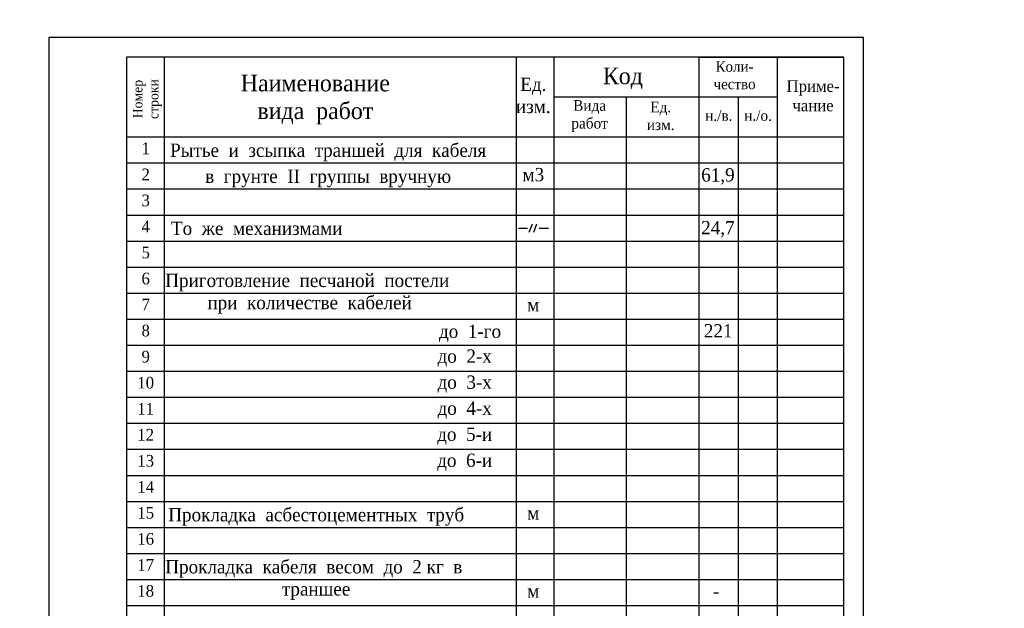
# Model space of a CAD drawing. Header units: millimetres. Extents: x -257011 to 237647566, y 2784933 to 6706507.
# Tile 96 of 256: x 12355431 to 12482352, y 2860739 to 2936631. Entities that reach past the tile are written whole.
import ezdxf
from ezdxf import colors
from ezdxf.entities.mleader import LeaderData, LeaderLine
from ezdxf.lldxf.tags import DXFTag
from ezdxf.math import Vec2, Vec3

# ---------------------------------------------------------------- set-up
doc = ezdxf.new("R2010")
doc.units = ezdxf.units.MM
doc.header["$LTSCALE"] = 1000
doc.layers.add('RAMA', color=47, linetype='Continuous')
doc.layers.add('text', color=1, linetype='Continuous', lineweight=13)
doc.styles.add('2MM', font='spds.shx', dxfattribs={"width": 0.95})
doc.styles.add('iso', font='isocpeur.TTF')
doc.styles.get("Standard").update_dxf_attribs({"font": 'ARIALN.TTF'})
doc.styles.add('X_ISO', font='isocpeui.ttf')
doc.styles.add('ГОСТ 300', font='isocpeui.ttf', dxfattribs={"height": 300})
tags = doc.linetypes.add('HOT_WATER_SUPPLY', pattern='A,12.7,-5.08,["HW",Standard,S=2.54,R=0,X=-2.54,Y=-1.27],-5.08', length=22.86).pattern_tags.tags
tags[6] = DXFTag(74, 10)

# ---------------------------------------------------------------- blocks, each defined once
blk = doc.blocks.new('папап')
at = {"lineweight": 5, "insert": (-2490.5, 4707.2), "char_height": 300, "width": 4479.864, "attachment_point": 1, "style": 'ГОСТ 300'}
blk.add_mtext('\\pi945.8168;{\\fISOCPEUR|b1|i1|c204|p34;\\L\\C0;Разрез А - А}', dxfattribs=at)

msp = doc.modelspace()

# ---------------------------------------------------------------- linework, layer by layer
at = {"lineweight": 25}
for p, q in [((12374038.834, 2931816.9, -4), (12374038.834, 2820816.9, -4)), ((12419418.564, 2931816.9, -4), (12419418.564, 2820816.9, -4)), ((12424269.729, 2931816.9, -4), (12424269.729, 2820816.9, -4)), ((12442977.592, 2931816.9, -4), (12442977.592, 2820816.9, -4)), ((12442977.592, 2931816.9, -4), (12461685.455, 2931816.9, -4)), ((12453093.895, 2931816.9, -4), (12453093.895, 2820816.9, -4)), ((12424269.729, 2926666.212, -4), (12453093.895, 2926666.212, -4)), ((12433623.661, 2926666.212, -4), (12433623.661, 2820816.9, -4)), ((12442977.592, 2926666.212, -4), (12453093.895, 2926666.212, -4)), ((12448035.744, 2926666.212, -4), (12448035.744, 2820816.9, -4)), ((12369185.455, 2921515.524, -4), (12461685.455, 2921515.524, -4)), ((12369185.455, 2921515.524, -4), (12369185.455, 2918159.024, -4)), ((12369185.455, 2918159.024, -4), (12461685.455, 2918159.024, -4)), ((12369185.455, 2914802.524, -4), (12461685.455, 2914802.524, -4)), ((12369185.455, 2911446.024, -4), (12461685.455, 2911446.024, -4)), ((12419720.827, 2909767.621, -4), (12420910.303, 2909767.621, -4)), ((12421476.786, 2910258.001, -4), (12421080.248, 2909201.657, -4)), ((12422043.13, 2910258.001, -4), (12421646.592, 2909201.657, -4)), ((12422401.902, 2909767.621, -4), (12423591.378, 2909767.621, -4)), ((12369185.455, 2908089.524, -4), (12461685.455, 2908089.524, -4)), ((12369185.455, 2904733.024, -4), (12461685.455, 2904733.024, -4)), ((12369185.455, 2901376.524, -4), (12461685.455, 2901376.524, -4)), ((12369185.455, 2898020.024, -4), (12461685.455, 2898020.024, -4)), ((12369185.455, 2894663.524, -4), (12461685.455, 2894663.524, -4)), ((12369185.455, 2891307.024, -4), (12461685.455, 2891307.024, -4)), ((12369185.455, 2887950.524, -4), (12461685.455, 2887950.524, -4)), ((12369185.455, 2884594.024, -4), (12461685.455, 2884594.024, -4)), ((12369185.455, 2881237.524, -4), (12461685.455, 2881237.524, -4)), ((12369185.455, 2877881.024, -4), (12461685.455, 2877881.024, -4)), ((12369185.455, 2874524.524, -4), (12461685.455, 2874524.524, -4)), ((12369185.455, 2871168.024, -4), (12461685.455, 2871168.024, -4)), ((12369185.455, 2867811.524, -4), (12461685.455, 2867811.524, -4)), ((12369185.455, 2864455.024, -4), (12461685.455, 2864455.024, -4)), ((12369185.455, 2861098.524, -4), (12461685.455, 2861098.524, -4))]:
    msp.add_line(p, q, dxfattribs=at)
at = {"linetype": 'Continuous', "lineweight": 25, "ltscale": 100, "elevation": -4}
msp.add_lwpolyline([(12359185.455, 2785816.9), (12464185.455, 2785816.9), (12464185.455, 2934316.9), (12359185.455, 2934316.9), (12359185.455, 2785816.9)], dxfattribs=at)
at = {"linetype": 'Continuous', "lineweight": 30, "ltscale": 100, "elevation": -4}
msp.add_lwpolyline([(12369185.455, 2788316.9), (12461685.455, 2788316.9), (12461685.455, 2931816.9), (12369185.455, 2931816.9), (12369185.455, 2788316.9)], dxfattribs=at)

# ---------------------------------------------------------------- block references
at = {"xscale": 4.99999998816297, "yscale": 4.99999998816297, "zscale": 4.99999998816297}
msp.add_blockref('папап', (11773918.721, 2855539.823, -4), dxfattribs=at)

# ---------------------------------------------------------------- texts
at = {"color": 7, "ltscale": 30, "insert": (10049091.702, 2929588.156, -75415.319), "char_height": 1784.436705, "width": 106220.7207, "attachment_point": 1, "style": 'X_ISO'}
msp.add_mtext('                               ПОЯСНИТЕЛЬНАЯ ЗАПИСКА\\P\\pi4401.50942;    Проект энергоснабжения {\\C256; Samarqand viloyati Toyloq tumani "Хоnсhоrbоg\'" МFY dagi 11-son maktabni rekonstruksiya qilish. (360 o\'quvchi o\'rinli qo\'shimcha bino qurish).\\P\\pi0;}выполнен на основании ТУ САМ ПТЭС за №18238252188 от  01.07.2026 г.       \\P    Установленная мощность Ру=93,4 кВт.\\P    Расчетная мощность Рр=84 кВт.    \\P    По надежности энергоснабжение объект относятся к потребителям II категории.\\P    {\\C256;Точкой подключения основного источника электроснабжения принять ближайшую существующую в./в опору ВЛ-10 кВ фид. "\\C0;233\\C256;", на которой необходимо установить ПМ-10, ВЛ-10 кВ выполнено кабелем АПвПу-3(1х70) мм2 длиной 60 м в траншее в земле до проектного ТП.}\\P    Предусмотрена установка ТП-ГКТП с ТМ-100кВА.\\P    От ТП предусмотрена прокладка кабеля {\\C0;АВВГ} разного сечения в траншее в земле  до щитов объекта.  \\P    {\\C256;\\c0;Для резервного энергоснабжения теплонососа предусмотрена установка ДЭС мощностью 10 кВт. \\P\\C256;   } Наружное освещение территории объекта выполнено LED светильниками на установленными на металлических опорах. Управление наружным освещением предусмотрено комплектно.\\P    Кабели прокладываются в траншее на глубину 0,7 м от планировочной отметки земли в слое песка по 10см в каждую сторону. Все пересечения и сближении кабельных линий с подземными инженерными коммуникациями выполнить согласно норм и в местах пересечения кабель проложить в а/цементных трубах Д=100мм.                                         \\P    Учет электроэнергии предусмотрен электронным активно-реактивным счетчикам ЕХ-518 прямого включения с системой АИИСКУЭ на н./в. щите  проектного ТП, установленного в отдельном запирающемся  шкафу. \\P     Проектом предусмотрен контур заземления проектной  трансформаторной подстанции, всех щитов, ГРЩ и ДЭС. Сопротивление  растеканию тока не должно превышать 4 ома для ТП, всех  щитов, ГРЩ,  ДЭС.\\P  При производстве электромонтажных работ выполнять требования ПУЭ и ПТБ.', dxfattribs=at)
at = {"color": 7, "lineweight": 30, "char_height": 939.4258, "attachment_point": 1}
for s, insert, width in [('\\pi2351.83787;{\\fTimes New Roman|b0|i0|c204|p18;\\C256;Qurilish         \\P\\pi2708.16847;  hajmi\\P\\pi3422.97631;   m³}', (10454675.044, 2905395.586), 8914.89017), ('\\pi2351.83787;{\\fTimes New Roman|b0|i0|c204|p18;\\C256;Qurilish         \\P\\pi2708.16847;  hajmi\\P\\pi3422.97631;   m³}', (10769144.741, 2905395.586), 8914.89017), ('\\pi548.6967;{\\fTimes New Roman|b0|i0|c204|p18;\\C256;Umumiy\\P\\pi602.54266;maydoni \\P\\pi2155.2706;m2}', (10449256.507, 2903419.396), 6013.9701), ('\\pi548.6967;{\\fTimes New Roman|b0|i0|c204|p18;\\C256;Umumiy\\P\\pi602.54266;maydoni \\P\\pi2155.2706;m2}', (10763726.204, 2903419.396), 6013.9701)]:
    msp.add_mtext(s, dxfattribs=dict(at, insert=insert, width=width))
at = {"layer": 'RAMA', "attachment_point": 2, "style": '2MM'}
for s, insert, char_height, width in [('{\\fTimes New Roman|b0|i0|c204|p18;\\C0;Коли-\\Pчество}', (12447580.426, 2931265.187, -4), 1350, 45260.28492), ('{\\fTimes New Roman|b0|i0|c204|p18;\\H0.88x;\\C0;Наименование  \\Pвида  работ}', (12393539.337, 2929538.65, -4), 2437.49999, 50289.20547), ('{\\fTimes New Roman|b0|i0|c204|p18;\\H0.88x;\\C0;Код}', (12433182.595, 2930456.376, -4), 2437.49999, 50289.20547), ('{\\fTimes New Roman|b0|i0|c204|p18;\\H0.88x;\\C0;Ед.  \\Pизм.}', (12421636.539, 2929159.405, -4), 1950, 40231.36438), ('{\\fTimes New Roman|b0|i0|c204|p18;\\C0;Приме-\\Pчание}', (12457696.73, 2928824.469, -4), 1500, 50289.20547), ('{\\fTimes New Roman|b0|i0|c204|p18;\\H0.88x;\\C0;Вида \\Pработ}', (12428895.991, 2926258.236, -4), 1560, 32185.0915), ('{\\fTimes New Roman|b0|i0|c204|p18;\\H0.88x;\\C0;Ед.  \\Pизм.}', (12438058.909, 2926061.777, -4), 1560, 32185.0915), ('{\\fTimes New Roman|b0|i0|c204|p18;\\H0.88x;\\C0;н./в.}', (12445555.367, 2924964.92, -4), 1560, 32185.0915), ('{\\fTimes New Roman|b0|i0|c204|p18;\\H0.88x;\\C0;н./о.}', (12450613.519, 2924964.92, -4), 1560, 32185.0915), ('{\\fTimes New Roman|b0|i0|c204|p18;\\H0.88x;\\C0;1}', (12371675.128, 2920791.562, -4), 1706.25, 35202.44383), ('{\\fTimes New Roman|b0|i0|c204|p18;\\H0.88x;\\C0;Рытье  и  зсыпка  траншей  для  кабеля}', (12395191.742, 2920658.58, -4), 1950, 40231.36438), ('{\\fTimes New Roman|b0|i0|c204|p18;\\H0.88x;\\C0;2}', (12371675.128, 2917435.062, -4), 1706.25, 35202.44383), ('{\\fTimes New Roman|b0|i0|c204|p18;\\H0.88x;\\C0;в  грунте  II  группы  вручную}', (12395191.742, 2917302.08, -4), 1950, 40231.36438), ('{\\fTimes New Roman|b0|i0|c204|p18;\\H0.88x;\\C0;м3}', (12421636.539, 2917516.041, -4), 1950, 40231.36438), ('{\\fTimes New Roman|b0|i0|c0|p18;\\H0.88x;\\C0;61,9}', (12445437.14, 2917481.546, -4), 1950, 40231.36438), ('{\\fTimes New Roman|b0|i0|c204|p18;\\H0.88x;\\C0;3}', (12371675.128, 2914078.562, -4), 1706.25, 35202.44383), ('{\\fTimes New Roman|b0|i0|c204|p18;\\H0.88x;\\C0;4}', (12371675.128, 2910722.062, -4), 1706.25, 35202.44383), ('{\\fTimes New Roman|b0|i0|c204|p18;\\H0.88x;\\C0;То  же  механизмами}', (12385986.116, 2910589.08, -4), 1950, 40231.36438), ('{\\fTimes New Roman|b0|i0|c0|p18;\\H0.88x;\\C0;24,7}', (12445436.145, 2910673.591, -4), 1950, 40231.36438), ('{\\fTimes New Roman|b0|i0|c204|p18;\\H0.88x;\\C0;5}', (12371675.128, 2907365.562, -4), 1706.25, 35202.44383), ('{\\fTimes New Roman|b0|i0|c204|p18;\\H0.88x;\\C0;6}', (12371675.128, 2904009.062, -4), 1706.25, 35202.44383), ('{\\fTimes New Roman|b0|i0|c204|p18;\\H0.88x;\\C0;Приготовление  песчаной  постели  при  количестве  кабелей}', (12392804.044, 2903876.08, -4), 1949.999995, 40231.36438), ('{\\fTimes New Roman|b0|i0|c204|p18;\\H0.88x;\\C0;7}', (12371675.128, 2900652.562, -4), 1706.25, 35202.44383), ('{\\fTimes New Roman|b0|i0|c204|p18;\\H0.88x;\\C0;м}', (12421636.539, 2900733.541, -4), 1950, 40231.36438), ('{\\fTimes New Roman|b0|i0|c204|p18;\\H0.88x;\\C0;8}', (12371675.128, 2897296.062, -4), 1706.25, 35202.44383), ('{\\fTimes New Roman|b0|i0|c204|p18;\\H0.88x;\\C0;до  1-го}', (12413487.615, 2897309.265, -4), 1950, 40231.36438), ('{\\fTimes New Roman|b0|i0|c0|p18;\\H0.88x;\\C0;221}', (12445466.159, 2897377.041, -4), 1950, 40231.36438), ('{\\fTimes New Roman|b0|i0|c204|p18;\\H0.88x;\\C0;9}', (12371675.128, 2893939.562, -4), 1706.25, 35202.44383), ('{\\fTimes New Roman|b0|i0|c204|p18;\\H0.88x;\\C0;до  2-х}', (12412793.951, 2894112.623, -4), 1950, 40231.36438), ('{\\fTimes New Roman|b0|i0|c204|p18;\\H0.88x;\\C0;10}', (12371675.128, 2890583.062, -4), 1706.25, 35202.44383), ('{\\fTimes New Roman|b0|i0|c204|p18;\\H0.88x;\\C0;до  3-х}', (12412793.951, 2890756.123, -4), 1950, 40231.36438), ('{\\fTimes New Roman|b0|i0|c204|p18;\\H0.88x;\\C0;до  4-х}', (12412793.951, 2887399.623, -4), 1950, 40231.36438), ('{\\fTimes New Roman|b0|i0|c204|p18;\\H0.88x;\\C0;11}', (12371675.128, 2887226.562, -4), 1706.25, 35202.44383), ('{\\fTimes New Roman|b0|i0|c204|p18;\\H0.88x;\\C0;12}', (12371675.128, 2883870.062, -4), 1706.25, 35202.44383), ('{\\fTimes New Roman|b0|i0|c204|p18;\\H0.88x;\\C0;до  5-и}', (12412793.951, 2884043.123, -4), 1950, 40231.36438), ('{\\fTimes New Roman|b0|i0|c204|p18;\\H0.88x;\\C0;13}', (12371675.128, 2880513.562, -4), 1706.25, 35202.44383), ('{\\fTimes New Roman|b0|i0|c204|p18;\\H0.88x;\\C0;до  6-и}', (12412793.951, 2880686.623, -4), 1950, 40231.36438), ('{\\fTimes New Roman|b0|i0|c204|p18;\\H0.88x;\\C0;14}', (12371675.128, 2877157.062, -4), 1706.25, 35202.44383), ('{\\fTimes New Roman|b0|i0|c204|p18;\\H0.88x;\\C0;15}', (12371675.128, 2873800.562, -4), 1706.25, 35202.44383), ('{\\fTimes New Roman|b0|i0|c204|p18;\\H0.88x;\\C0;Прокладка  асбестоцементных  труб}', (12393649.881, 2873667.58, -4), 1950, 40231.36438), ('{\\fTimes New Roman|b0|i0|c204|p18;\\H0.88x;\\C0;м}', (12421636.539, 2873881.542, -4), 1950, 40231.36438), ('{\\fTimes New Roman|b0|i0|c204|p18;\\H0.88x;\\C0;16}', (12371675.128, 2870444.062, -4), 1706.25, 35202.44383), ('{\\fTimes New Roman|b0|i0|c204|p18;\\H0.88x;\\C0;17}', (12371675.128, 2867087.562, -4), 1706.25, 35202.44383), ('{\\fTimes New Roman|b0|i0|c204|p18;\\H0.88x;\\C0;Прокладка  кабеля  весом  до  2 кг  в  траншее}', (12393649.881, 2866954.58, -4), 1950, 40231.36438), ('{\\fTimes New Roman|b0|i0|c204|p18;\\H0.88x;\\C0;18}', (12371675.128, 2863731.062, -4), 1706.25, 35202.44383), ('{\\fTimes New Roman|b0|i0|c204|p18;\\H0.88x;\\C0;м}', (12421636.539, 2863812.042, -4), 1950, 40231.36438), ('{\\fTimes New Roman|b0|i0|c0|p18;\\H0.88x;\\C0;-}', (12445195.567, 2863812.042, -4), 1950, 40231.36438)]:
    msp.add_mtext(s, dxfattribs=dict(at, insert=insert, char_height=char_height, width=width))
at = {"layer": 'RAMA', "insert": (12370018.054, 2926395.147, -4), "char_height": 1404, "width": 28966.58235, "attachment_point": 2, "rotation": 90, "style": '2MM'}
msp.add_mtext('{\\fTimes New Roman|b0|i0|c204|p18;\\H0.88x;\\C0;Номер\\Pстроки}', dxfattribs=at)
at = {"layer": 'text', "color": 7, "linetype": 'HOT_WATER_SUPPLY', "lineweight": 40, "ltscale": 500, "insert": (9988811.88, 2926147.228), "char_height": 1500, "width": 43130.04732, "attachment_point": 1, "style": 'iso'}
msp.add_mtext('\\pi10546;Ведомость рабочих черчежей', dxfattribs=at)

# ---------------------------------------------------------------- next in the draw order: leaders
at = {"ltscale": 250}
ml = msp.add_multileader_mtext('Standard', dxfattribs=at)
ml.set_content('АВВГ-(4x35) мм2 L=96 на Теплоносос\\Pв ПВХ тр.в траншее в земле. от {\\C0;ТП}', color=256, style='X_ISO')
ml.set_leader_properties()
ml.build(insert=Vec2(0, 0))
ml.multileader.update_dxf_attribs({"text_left_attachment_type": 6, "text_right_attachment_type": 6, "dogleg_length": 0.002, "arrow_head_size": 470.717, "scale": 500})
ctx = ml.context
ctx.base_point, ctx.scale, ctx.char_height, ctx.arrow_head_size, ctx.landing_gap_size, ctx.plane_origin, ctx.plane_x_axis, ctx.plane_y_axis = Vec3(10608578.136, 2963984.565), 500, 784.52892, 470.717, 0, Vec3(10593163.695, 2941475.424), Vec3(0.9999426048, 0.0107138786), Vec3(-0.0107138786, 0.9999426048)
ctx.left_attachment, ctx.right_attachment, ctx.text_align_type = 6, 6, 1
notes = []
notes.append((ctx, [(1, (1, 1, 0), (10608577.509, 2963984.558), (0.9999426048, 0.0107138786), 0.628, [(1, [(10603694.136, 2953153.697)], 0, [])])]))
ctx.mtext.insert, ctx.mtext.text_direction, ctx.mtext.rotation, ctx.mtext.width, ctx.mtext.alignment, ctx.mtext.flow_direction = Vec3(10618177.731, 2965107.365), Vec3(0.9999426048, 0.0107138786), 0.0107140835, 19312.2629, 2, 5
ctx.mtext.has_bg_fill, ctx.mtext.bg_color, ctx.mtext.bg_scale_factor, ctx.mtext.bg_transparency, ctx.mtext.use_window_bg_color = 1, -1023410172, 1.1, 0, 0
for ctx, leaders in notes:
    for number, flags, end, landing, length, lines in leaders:
        leader = LeaderData()
        leader.index, (leader.has_last_leader_line, leader.has_dogleg_vector, leader.attachment_direction) = number, flags
        leader.last_leader_point, leader.dogleg_vector, leader.dogleg_length = Vec3(end), Vec3(landing), length
        for number, points, colour, breaks in lines:
            line = LeaderLine()
            line.index, line.vertices, line.color, line.breaks = number, Vec3.list(points), colors.encode_raw_color(colour), breaks
            leader.lines.append(line)
        ctx.leaders.append(leader)

doc.saveas('drawing.dxf')
